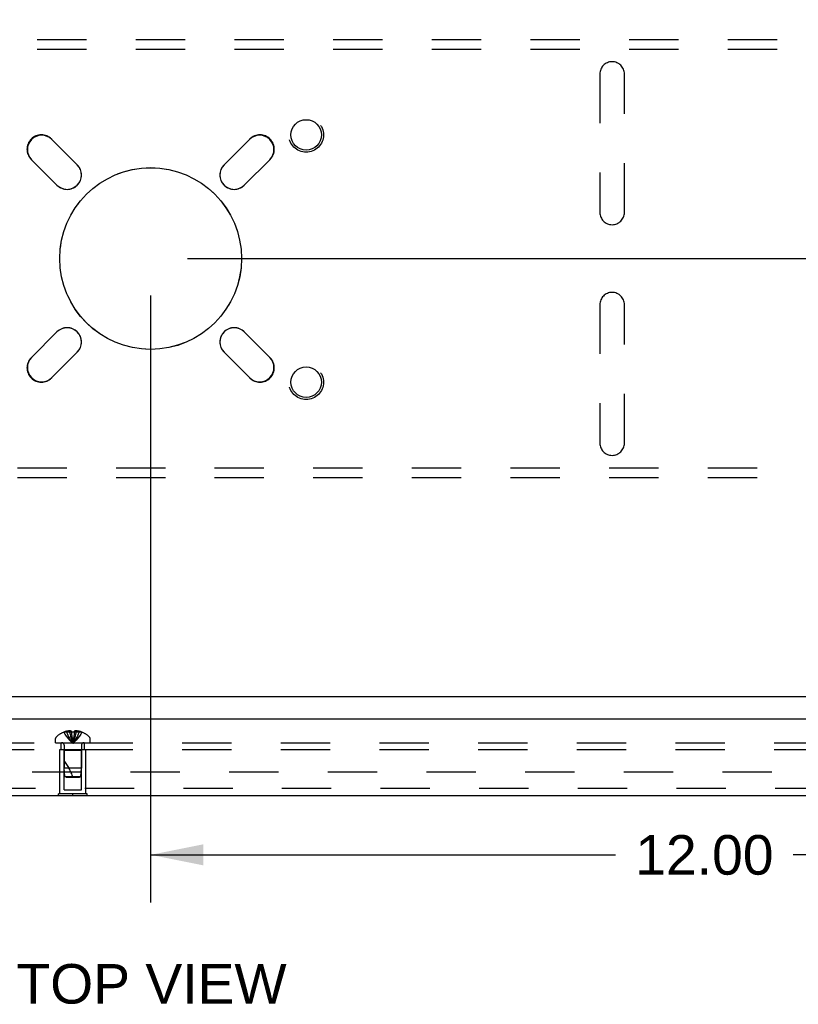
# Model space of a CAD drawing. Header units: inches. Extents: x 0 to 97.1, y 0 to 62.9.
# Tile 45 of 56: x 80.3 to 88.7, y 44.1 to 54.8. Entities that reach past the tile are written whole.
import ezdxf

# ---------------------------------------------------------------- set-up
doc = ezdxf.new("R2010")
doc.units = ezdxf.units.IN
doc.header["$LTSCALE"] = 5.342857
doc.header["$MEASUREMENT"] = 0
doc.linetypes.add('HIDDEN', pattern=[0.2, 0.1, -0.1])
doc.layers.get('0').update_dxf_attribs({"linetype": 'CONTINUOUS'})
for name, color, linetype in [('DEFAULT_2', 8, 'HIDDEN'), ('DIMENSIONS', 7, 'CONTINUOUS'), ('REAR_DOOR', 7, 'CONTINUOUS'), ('SUBPANEL', 7, 'CONTINUOUS')]:
    doc.layers.add(name, color=color, linetype=linetype)
doc.styles.get("Standard").update_dxf_attribs({"font": 'arial.ttf'})
doc.dimstyles.new('DIMSTYLE_1', dxfattribs={"dimtxt": 0.428571, "dimasz": 0.571429, "dimexe": 0.09, "dimexo": 0.07, "dimgap": 0.0375, "dimtad": 0, "dimtih": 1, "dimtoh": 1, "dimzin": 4, "dimdsep": 46, "dimtxsty": 'Standard', "dimblk": '_FILLED', "dimblk1": '_FILLED', "dimblk2": '_FILLED', "dimcen": 0.09, "dimadec": 3, "dimazin": 1, "dimtfac": 1, "dimtdec": 3, "dimtofl": 0, "dimtmove": 0, "dimatfit": 3, "dimldrblk": '_FILLED', "dimfxl": 0, "dimtolj": 1, "dimtzin": 4, "dimarcsym": 0})

# ---------------------------------------------------------------- blocks, each defined once
blk = doc.blocks.new('_FILLED')
at = {"color": 0, "linetype": 'ByBlock'}
blk.add_solid([(0, 0), (-1, 0.2), (-1, -0.2)], dxfattribs=at)
blk = doc.blocks.new('*D10')
at = {"layer": 'DIMENSIONS', "color": 2, "linetype": 'Continuous'}
for p, q in [((82.09, 52.214), (95.234, 52.214)), ((94.719, 52.214), (94.719, 50.268)), ((94.719, 47.464), (94.719, 49.411)), ((93.955, 47.464), (95.234, 47.464))]:
    blk.add_line(p, q, dxfattribs=at)
at = {"layer": 'DIMENSIONS', "color": 2, "linetype": 'Continuous', "xscale": 0.5714285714, "yscale": 0.5714285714, "zscale": 0.5714285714}
for p, rotation in [((94.719, 52.214), 90), ((94.719, 47.464), 270)]:
    blk.add_blockref('_FILLED', p, dxfattribs=dict(at, rotation=rotation))
at = {"layer": 'DIMENSIONS', "color": 2, "linetype": 'Continuous', "insert": (94.719, 50.054), "char_height": 0.4286, "width": 1.16463, "attachment_point": 2, "line_spacing_factor": 0.9}
blk.add_mtext('4.75', dxfattribs=at)
blk = doc.blocks.new('*D11')
at = {"layer": 'DIMENSIONS', "color": 2, "linetype": 'Continuous'}
for p, q in [((94.015, 57.464), (95.234, 57.464)), ((94.719, 57.464), (94.719, 55.268)), ((94.719, 52.214), (94.719, 54.411)), ((82.09, 52.214), (95.234, 52.214))]:
    blk.add_line(p, q, dxfattribs=at)
at = {"layer": 'DIMENSIONS', "color": 2, "linetype": 'Continuous', "xscale": 0.5714285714, "yscale": 0.5714285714, "zscale": 0.5714285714}
for p, rotation in [((94.719, 57.464), 90), ((94.719, 52.214), 270)]:
    blk.add_blockref('_FILLED', p, dxfattribs=dict(at, rotation=rotation))
at = {"layer": 'DIMENSIONS', "color": 2, "linetype": 'Continuous', "insert": (94.719, 55.054), "char_height": 0.4286, "width": 1.16463, "attachment_point": 2, "line_spacing_factor": 0.9}
blk.add_mtext('5.25', dxfattribs=at)
blk = doc.blocks.new('*D12')
at = {"layer": 'DIMENSIONS', "color": 2, "linetype": 'Continuous'}
for p, q in [((81.69, 51.814), (81.69, 45.237)), ((93.69, 47.207), (93.69, 45.237)), ((81.69, 45.752), (86.727, 45.752)), ((93.69, 45.752), (88.653, 45.752))]:
    blk.add_line(p, q, dxfattribs=at)
at = {"layer": 'DIMENSIONS', "color": 2, "linetype": 'Continuous', "xscale": 0.5714285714, "yscale": 0.5714285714, "zscale": 0.5714285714, "rotation": 180}
blk.add_blockref('_FILLED', (81.69, 45.752), dxfattribs=at)
at = {"layer": 'DIMENSIONS', "color": 2, "linetype": 'Continuous', "xscale": 0.5714285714, "yscale": 0.5714285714, "zscale": 0.5714285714}
blk.add_blockref('_FILLED', (93.69, 45.752), dxfattribs=at)
at = {"layer": 'DIMENSIONS', "color": 2, "linetype": 'Continuous', "insert": (87.69, 45.966), "char_height": 0.4286, "width": 1.49761, "attachment_point": 2, "line_spacing_factor": 0.9}
blk.add_mtext('12.00', dxfattribs=at)

msp = doc.modelspace()

# ---------------------------------------------------------------- linework, layer by layer
at = {"color": 3, "linetype": 'Continuous'}
for p, q in [((80.618952, 53.504923), (80.894724, 53.229151)), ((82.485714, 53.229151), (82.761486, 53.504923)), ((80.675521, 53.009948), (80.399749, 53.28572)), ((82.980689, 53.28572), (82.704917, 53.009948)), ((80.399749, 51.143186), (80.675521, 51.418958)), ((82.704917, 51.418958), (82.980689, 51.143186)), ((80.894724, 51.199755), (80.618952, 50.923983)), ((82.761486, 50.923983), (82.485714, 51.199755)), ((93.615219, 47.464453), (69.765219, 47.464453))]:
    msp.add_line(p, q, dxfattribs=at)
for centre, radius in [((83.375219, 53.554453), 0.165), ((81.690219, 52.214453), 0.98425), ((83.375219, 50.874453), 0.165)]:
    msp.add_circle(centre, radius, dxfattribs=at)
for centre, start, end in [((80.509351, 53.395321), 45, 225), ((82.871088, 53.395321), 315, 135), ((80.785123, 53.11955), 225, 45), ((82.595316, 53.11955), 135, 315), ((80.785123, 51.309356), 315, 135), ((82.595316, 51.309356), 45, 225), ((80.509351, 51.033585), 135, 315), ((82.871088, 51.033585), 225, 45)]:
    msp.add_arc(centre, 0.155, start, end, dxfattribs=at)
at = {"layer": 'DEFAULT_2', "color": 8, "linetype": 'HIDDEN'}
for p, q in [((70.845219, 54.589453), (92.535219, 54.589453)), ((70.845219, 54.485453), (92.535219, 54.485453)), ((86.557219, 54.214453), (86.557219, 52.714453)), ((86.823219, 52.714453), (86.823219, 54.214453)), ((80.61577, 53.508812), (80.895078, 53.229505)), ((82.485361, 53.229505), (82.764668, 53.508812)), ((80.675167, 53.009594), (80.39586, 53.288902)), ((82.984578, 53.288902), (82.705271, 53.009594)), ((86.557219, 51.714453), (86.557219, 50.214453)), ((86.823219, 50.214453), (86.823219, 51.714453)), ((80.39586, 51.140004), (80.675167, 51.419311)), ((82.705271, 51.419311), (82.984578, 51.140004)), ((80.895078, 51.199401), (80.61577, 50.920094)), ((82.764668, 50.920094), (82.485361, 51.199401)), ((92.535219, 49.943453), (70.845219, 49.943453)), ((92.535219, 49.839453), (70.845219, 49.839453)), ((70.787797, 46.651945), (92.592641, 46.651945))]:
    msp.add_line(p, q, dxfattribs=at)
for centre, radius in [((83.375219, 53.554453), 0.1875), ((81.690219, 52.214453), 0.985), ((83.375219, 50.874453), 0.1875)]:
    msp.add_circle(centre, radius, dxfattribs=at)
for centre, radius, start, end in [((86.690219, 54.214453), 0.133, 0, 180), ((80.505815, 53.398857), 0.1555, 45, 225), ((82.874623, 53.398857), 0.1555, 315, 135), ((80.785123, 53.11955), 0.1555, 225, 45), ((82.595316, 53.11955), 0.1555, 135, 315), ((86.690219, 52.714453), 0.133, 180, 360), ((86.690219, 51.714453), 0.133, 0, 180), ((80.785123, 51.309356), 0.1555, 315, 135), ((82.595316, 51.309356), 0.1555, 45, 225), ((80.505815, 51.030049), 0.1555, 135, 315), ((82.874623, 51.030049), 0.1555, 225, 45), ((86.690219, 50.214453), 0.133, 180, 360)]:
    msp.add_arc(centre, radius, start, end, dxfattribs=at)
at = {"layer": 'REAR_DOOR', "color": 3, "linetype": 'Continuous'}
for p, q in [((93.394719, 47.221532), (69.799719, 47.221532)), ((69.929719, 46.396532), (93.264719, 46.396532))]:
    msp.add_line(p, q, dxfattribs=at)
at = {"layer": 'REAR_DOOR', "color": 8, "linetype": 'HIDDEN'}
for p, q in [((80.747718, 47.080888), (80.747953, 47.08049)), ((80.748934, 47.080888), (80.747953, 47.08049)), ((80.831719, 47.080888), (80.748934, 47.080888)), ((80.778719, 47.080888), (80.778719, 47.090936)), ((80.81232, 47.080888), (80.81232, 47.095838)), ((80.831719, 47.080888), (80.831719, 47.090936)), ((80.831719, 47.080888), (80.833889, 47.058415)), ((80.831719, 47.080888), (80.831756, 47.08049)), ((80.862719, 47.080888), (80.860549, 47.058415)), ((80.862719, 47.080888), (80.862683, 47.08049)), ((80.862719, 47.090936), (80.862719, 47.080888)), ((80.945504, 47.080888), (80.862719, 47.080888)), ((80.882119, 47.080888), (80.882119, 47.095838)), ((80.915719, 47.080888), (80.915719, 47.090936)), ((80.946486, 47.08049), (80.945504, 47.080888)), ((80.94672, 47.080888), (80.946486, 47.08049)), ((80.660719, 46.967532), (80.660719, 47.014082)), ((80.660719, 46.967532), (81.033719, 46.967532)), ((80.833856, 47.058738), (80.8362, 47.03693)), ((80.836172, 47.037182), (80.838689, 47.016035)), ((80.838666, 47.016219), (80.841355, 46.99573)), ((81.033719, 46.967532), (81.033719, 47.014082)), ((80.707219, 46.892532), (80.987219, 46.892532)), ((80.707219, 46.413532), (80.707219, 46.892532)), ((80.752219, 46.882532), (80.742219, 46.892532)), ((80.942219, 46.882532), (80.752219, 46.882532)), ((80.752219, 46.455032), (80.752219, 46.882532)), ((80.753219, 46.939332), (80.753219, 46.692535)), ((80.941219, 46.939332), (80.941219, 46.692532)), ((80.942219, 46.882532), (80.952219, 46.892532)), ((80.942219, 46.455032), (80.942219, 46.882532)), ((80.987219, 46.413532), (80.987219, 46.892532)), ((80.941219, 46.692532), (80.753219, 46.692535)), ((80.762224, 46.602482), (80.753219, 46.692535)), ((80.932214, 46.602482), (80.941219, 46.692532)), ((80.762224, 46.602482), (80.932214, 46.602482)), ((80.773219, 46.592532), (80.762224, 46.602482)), ((80.773219, 46.592532), (80.921219, 46.592532)), ((80.921219, 46.592532), (80.932214, 46.602482)), ((93.264719, 46.471532), (69.929719, 46.471532)), ((80.752219, 46.455032), (80.942219, 46.455032)), ((81.003219, 46.413532), (80.691219, 46.413532)), ((80.691219, 46.396532), (80.691219, 46.413532)), ((80.847219, 46.396532), (80.847219, 46.413532)), ((81.003219, 46.396532), (81.003219, 46.413532))]:
    msp.add_line(p, q, dxfattribs=at)
at = {"layer": 'REAR_DOOR', "color": 7, "linetype": 'Continuous'}
for p, q in [((80.691219, 46.392532), (80.691219, 46.396532)), ((81.003219, 46.392532), (80.691219, 46.392532)), ((80.847219, 46.392532), (80.847219, 46.396532)), ((81.003219, 46.392532), (81.003219, 46.396532))]:
    msp.add_line(p, q, dxfattribs=at)
at = {"layer": 'REAR_DOOR', "color": 8, "linetype": 'HIDDEN'}
for points in [[(80.747953, 47.08049), (80.761649, 47.058415), (80.776485, 47.03693), (80.79246, 47.016035), (80.809574, 46.99573), (80.827827, 46.976014), (80.847219, 46.956888)], [(80.81232, 47.095838), (80.808131, 47.095552), (80.803936, 47.095174), (80.799733, 47.094702), (80.795527, 47.094137), (80.791318, 47.093478), (80.787112, 47.092725), (80.782913, 47.091878), (80.778719, 47.090936)], [(80.778719, 47.080888), (80.788164, 47.058738), (80.798397, 47.037182), (80.809419, 47.016219), (80.82123, 46.995849), (80.83383, 46.976072), (80.847219, 46.956888)], [(80.831719, 47.090936), (80.829144, 47.091931), (80.826618, 47.092809), (80.824146, 47.093565), (80.821719, 47.094212), (80.819335, 47.094756), (80.816982, 47.095205), (80.814641, 47.095566), (80.81232, 47.095838)], [(80.81232, 47.080888), (80.817132, 47.058738), (80.822345, 47.037182), (80.827961, 47.016219), (80.833978, 46.995849), (80.840398, 46.976072), (80.847219, 46.956888)], [(80.847219, 47.080888), (80.844624, 47.080877), (80.842039, 47.080843), (80.839459, 47.080788), (80.836885, 47.08071), (80.834319, 47.080611), (80.831756, 47.08049)], [(80.862683, 47.08049), (80.860121, 47.080611), (80.857555, 47.08071), (80.854981, 47.080788), (80.852401, 47.080843), (80.849815, 47.080877), (80.847219, 47.080888)], [(80.882119, 47.080888), (80.877307, 47.058738), (80.872093, 47.037182), (80.866477, 47.016219), (80.86046, 46.995849), (80.854041, 46.976072), (80.847219, 46.956888)], [(80.915719, 47.080888), (80.906275, 47.058738), (80.896041, 47.037182), (80.885019, 47.016219), (80.873208, 46.995849), (80.860608, 46.976072), (80.847219, 46.956888)], [(80.946486, 47.08049), (80.932789, 47.058415), (80.917953, 47.03693), (80.901979, 47.016035), (80.884865, 46.99573), (80.866611, 46.976014), (80.847219, 46.956888)], [(80.882119, 47.095838), (80.879797, 47.095566), (80.877457, 47.095205), (80.875103, 47.094756), (80.87272, 47.094212), (80.870293, 47.093565), (80.86782, 47.092809), (80.865295, 47.091931), (80.862719, 47.090936)], [(80.915719, 47.090936), (80.911526, 47.091878), (80.907326, 47.092725), (80.90312, 47.093478), (80.898912, 47.094137), (80.894705, 47.094702), (80.890502, 47.095174), (80.886307, 47.095552), (80.882119, 47.095838)], [(80.841339, 46.995849), (80.84419, 46.976072), (80.847219, 46.956888)], [(80.841355, 46.99573), (80.844198, 46.976014), (80.847219, 46.956888)], [(80.860582, 47.058738), (80.858238, 47.03693), (80.85575, 47.016035), (80.853084, 46.99573), (80.85024, 46.976014), (80.847219, 46.956888)], [(80.858267, 47.037182), (80.855772, 47.016219), (80.8531, 46.995849), (80.850249, 46.976072), (80.847219, 46.956888)]]:
    msp.add_lwpolyline(points, dxfattribs=at)
for centre, radius, start, end in [((80.847219, 46.838712), 0.26182, 112.3612856, 133.5137951), ((80.847219, 46.838712), 0.261361, 105.1941118, 112.089377), ((80.847219, 46.838712), 0.261361, 67.910623, 74.8058882), ((80.847219, 46.838712), 0.26182, 46.4862049, 67.6387144), ((80.680719, 47.014082), 0.02, 133.5137951, 180), ((80.725019, 46.939332), 0.0282, 0, 90), ((80.969419, 46.939332), 0.0282, 90, 180), ((81.013719, 47.014082), 0.02, 0, 46.4862049), ((80.301976, 46.422338), 0.571188, 17.3353644, 37.8137635)]:
    msp.add_arc(centre, radius, start, end, dxfattribs=at)
at = {"layer": 'SUBPANEL', "color": 8, "linetype": 'HIDDEN'}
for p, q in [((71.347219, 46.967532), (90.347219, 46.967532)), ((80.722219, 46.892532), (80.722219, 46.967532)), ((80.972219, 46.892532), (80.972219, 46.967532)), ((71.347219, 46.892532), (90.347219, 46.892532))]:
    msp.add_line(p, q, dxfattribs=at)

# ---------------------------------------------------------------- texts
at = {"layer": 'DIMENSIONS', "color": 2, "linetype": 'Continuous', "insert": (81.699898, 44.568287), "char_height": 0.4285714, "width": 2.92033988, "attachment_point": 2, "line_spacing_factor": 0.9}
msp.add_mtext('TOP VIEW', dxfattribs=at)

# ---------------------------------------------------------------- dimensions: what is measured, and where the dimension line sits
at = {"layer": 'DIMENSIONS', "color": 2, "linetype": 'Continuous'}
for base, p1, p2, angle, picture, middle in [((94.719433, 52.214453), (93.945219, 57.464453), (82.020219, 52.214453), 270, '*D11', (94.719672, 54.837065)), ((94.719433, 52.214453), (93.885219, 47.464453), (82.020219, 52.214453), 90, '*D10', (94.710112, 49.835471)), ((81.690219, 45.751663), (93.690219, 47.277453), (81.690219, 51.884453), 180, '*D12', (87.708429, 45.749275))]:
    dim = msp.add_linear_dim(base=base, p1=p1, p2=p2, angle=angle, dimstyle='DIMSTYLE_1', dxfattribs=at)
    dim.commit()
    dim.dimension.update_dxf_attribs({"geometry": picture, "text_midpoint": middle, "dimtype": 160})

doc.saveas('drawing.dxf')
